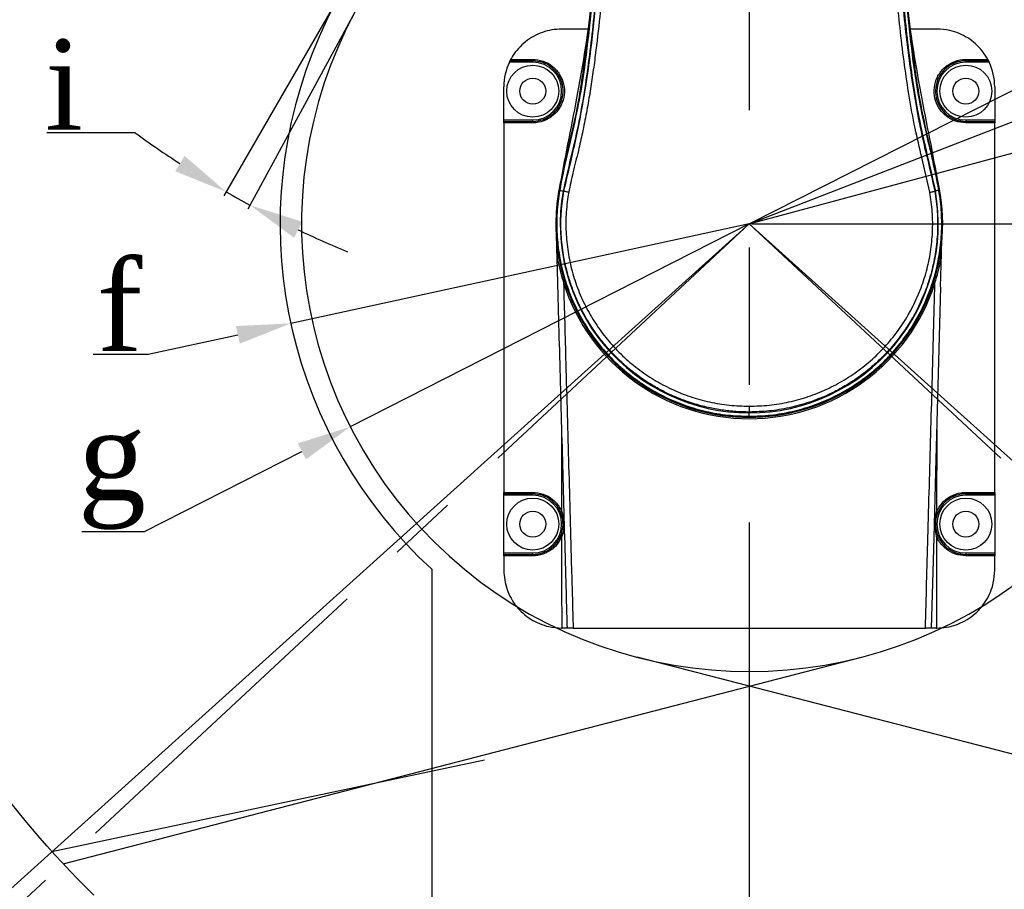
# Model space of a CAD drawing. Header units: millimetres. Extents: x 7590 to 10884, y -1862 to 419.
# Tile 79 of 83: x 9927 to 10199, y -373 to -132. Entities that reach past the tile are written whole.
import ezdxf

# ---------------------------------------------------------------- set-up
doc = ezdxf.new("R2010")
doc.units = ezdxf.units.MM
doc.header["$PDSIZE"] = -1
doc.linetypes.add('CENTER', pattern=[10.16, 6.35, -1.27, 1.27, -1.27])
doc.linetypes.add('CENTERX2', pattern=[20.32, 12.7, -2.54, 2.54, -2.54])
doc.layers.add('D中心线OR符号线', color=7, linetype='Continuous')
doc.styles.get("Standard").update_dxf_attribs({"font": 'times.ttf'})
doc.dimstyles.new('ISO-25', dxfattribs={"dimtxt": 18, "dimasz": 15, "dimexe": 1.25, "dimexo": 0.625, "dimtad": 1, "dimtoh": 1, "dimtxsty": 'Standard', "dimcen": 2.5, "dimadec": 0, "dimazin": 0, "dimtfac": 1, "dimtmove": 0, "dimatfit": 3, "dimfxl": 1, "dimarcsym": 0})

# ---------------------------------------------------------------- blocks, each defined once
blk = doc.blocks.new('*D66')
at = {"color": 0, "lineweight": -2}
for p, q in [((10702.67, -33.9), (10649.25, -48.28)), ((10716.84, -33.9), (10702.67, -33.9)), ((10128.77, -188.38), (10634.76, -52.18))]:
    blk.add_line(p, q, dxfattribs=at)
at = {"color": 0}
blk.add_solid([(10648.6, -45.87), (10649.9, -50.7), (10634.76, -52.18)], dxfattribs=at)
at = {"layer": 'Defpoints', "color": 0}
for p in [(10634.76, -52.18), (10128.77, -188.38)]:
    blk.add_point(p, dxfattribs=at)
at = {"color": 0, "insert": (10710.07, -20.78), "char_height": 18, "attachment_point": 5}
blk.add_mtext('{\\f宋体|b0|i0|c134|p2;\\H1.388889x;c}', dxfattribs=at)
blk = doc.blocks.new('*D67')
at = {"color": 0, "lineweight": -2}
for p, q in [((10692.68, 30.41), (10385.15, -88.91)), ((10710.49, 30.41), (10692.68, 30.41)), ((10128.77, -188.38), (10371.17, -94.33))]:
    blk.add_line(p, q, dxfattribs=at)
at = {"color": 0}
blk.add_solid([(10384.25, -86.58), (10386.05, -91.24), (10371.17, -94.33)], dxfattribs=at)
at = {"layer": 'Defpoints', "color": 0}
for p in [(10371.17, -94.33), (10128.77, -188.38)]:
    blk.add_point(p, dxfattribs=at)
at = {"color": 0, "insert": (10701.9, 44.11), "char_height": 18, "attachment_point": 5}
blk.add_mtext('{\\H1.388889x;b}', dxfattribs=at)
blk = doc.blocks.new('*D68')
at = {"color": 0, "lineweight": -2}
for p, q in [((10674.04, 88.09), (10570.19, 35.43)), ((10689.67, 88.09), (10674.04, 88.09)), ((10128.77, -188.38), (10556.81, 28.65))]:
    blk.add_line(p, q, dxfattribs=at)
at = {"color": 0}
blk.add_solid([(10569.06, 37.66), (10571.32, 33.2), (10556.81, 28.65)], dxfattribs=at)
at = {"layer": 'Defpoints', "color": 0}
for p in [(10556.81, 28.65), (10128.77, -188.38)]:
    blk.add_point(p, dxfattribs=at)
at = {"color": 0, "insert": (10682.17, 101.38), "char_height": 18, "attachment_point": 5}
blk.add_mtext('{\\H1.388889x;a}', dxfattribs=at)
blk = doc.blocks.new('*D69')
at = {"color": 0, "lineweight": -2}
blk.add_arc((10128.77, -188.38), 433.03, 319.9848, 88.0152, dxfattribs=at)
at = {"color": 0}
for points in [[(10143.81, 246.89), (10143.73, 241.89), (10128.77, 244.65)], [(10458.53, -465.17), (10462.3, -468.45), (10450.57, -478.13)]]:
    blk.add_solid(points, dxfattribs=at)
at = {"layer": 'Defpoints', "color": 0}
for p in [(10128.77, 338.48), (10180.66, 241.53), (10128.77, -188.38), (10485.48, -509.56), (10128.77, -563.25)]:
    blk.add_point(p, dxfattribs=at)
at = {"color": 0, "insert": (10536.87, -6.68), "char_height": 18, "attachment_point": 5, "rotation": 294}
blk.add_mtext('{\\H1.388889x;d}', dxfattribs=at)
blk = doc.blocks.new('*D70')
at = {"color": 0, "lineweight": -2}
blk.add_arc((10128.77, 71.62), 145.16, 95.9232, 234.0768, dxfattribs=at)
at = {"color": 0}
for points in [[(10113.92, 213.51), (10113.66, 218.5), (10128.77, 216.78)], [(10042.25, -48.03), (10044.97, -43.83), (10056.19, -54.09)]]:
    blk.add_solid(points, dxfattribs=at)
at = {"layer": 'Defpoints', "color": 0}
for p in [(10128.77, 338.48), (9987.14, 103.45), (10128.77, 71.62), (10016.19, -123.38), (10128.77, -563.25)]:
    blk.add_point(p, dxfattribs=at)
at = {"color": 0, "insert": (9975.63, 112.65), "char_height": 18, "attachment_point": 5, "rotation": 75}
blk.add_mtext('{\\H1.388889x;e}', dxfattribs=at)
blk = doc.blocks.new('*D71')
at = {"color": 0, "lineweight": -2}
blk.add_arc((10128.77, -188.38), 433.03, 91.9848, 220.0152, dxfattribs=at)
at = {"color": 0}
for points in [[(10113.82, 241.89), (10113.73, 246.89), (10128.77, 244.65)], [(9795.24, -468.45), (9799.01, -465.17), (9806.97, -478.13)]]:
    blk.add_solid(points, dxfattribs=at)
at = {"layer": 'Defpoints', "color": 0}
for p in [(10128.77, 338.48), (10124.37, 244.63), (10128.77, -188.38), (9772.06, -509.56), (10128.77, -563.25)]:
    blk.add_point(p, dxfattribs=at)
at = {"color": 0, "insert": (9720.67, -6.68), "char_height": 18, "attachment_point": 5, "rotation": 66}
blk.add_mtext('{\\H1.388889x;d}', dxfattribs=at)
blk = doc.blocks.new('*D72')
at = {"color": 0, "lineweight": -2}
blk.add_arc((10128.77, 71.62), 145.16, 305.9232, 84.0768, dxfattribs=at)
at = {"color": 0}
for points in [[(10143.88, 218.5), (10143.62, 213.51), (10128.77, 216.78)], [(10212.58, -43.83), (10215.3, -48.03), (10201.35, -54.09)]]:
    blk.add_solid(points, dxfattribs=at)
at = {"layer": 'Defpoints', "color": 0}
for p in [(10128.77, 338.48), (10136.49, 216.58), (10128.77, 71.62), (10241.36, -123.38), (10128.77, -563.25)]:
    blk.add_point(p, dxfattribs=at)
at = {"color": 0, "insert": (10281.91, 112.65), "char_height": 18, "attachment_point": 5, "rotation": 285}
blk.add_mtext('{\\H1.388889x;e}', dxfattribs=at)
blk = doc.blocks.new('*D73')
at = {"color": 0, "lineweight": -2}
for p, q in [((9771.6, -509.98), (9710.76, -564.76)), ((9777.33, -516.11), (9717.39, -572)), ((9692.22, -541.1), (9657.98, -541.1))]:
    blk.add_line(p, q, dxfattribs=at)
for start, end in [(218.9373, 220.4686), (222, 223), (224.5314, 226.0627)]:
    blk.add_arc((10128.77, -188.38), 561.24, start, end, dxfattribs=at)
at = {"color": 0}
for points in [[(9699.92, -554.29), (9703.68, -550.99), (9711.69, -563.92)], [(9730.49, -580.25), (9726.88, -583.71), (9718.31, -571.14)]]:
    blk.add_solid(points, dxfattribs=at)
at = {"layer": 'Defpoints', "color": 0}
for p in [(10128.77, -188.38), (10128.77, -188.38), (9772.06, -509.56), (9777.79, -515.68), (9711.74, -563.98)]:
    blk.add_point(p, dxfattribs=at)
at = {"color": 0, "insert": (9667.6, -527.66), "char_height": 18, "attachment_point": 5}
blk.add_mtext('{\\H1.388889x;h}', dxfattribs=at)
blk = doc.blocks.new('*D74')
at = {"color": 0, "lineweight": -2}
for p, q in [((10485.95, -509.98), (10537.03, -555.98)), ((10480.22, -516.11), (10530.56, -563.05))]:
    blk.add_line(p, q, dxfattribs=at)
for start, end in [(319.568, 321.136), (317, 318), (313.864, 315.432)]:
    blk.add_arc((10128.77, -188.38), 548.12, start, end, dxfattribs=at)
at = {"color": 0}
for points in [[(10544.11, -542.21), (10547.87, -545.51), (10536.1, -555.14)], [(10521.07, -574.76), (10517.46, -571.3), (10529.64, -562.2)]]:
    blk.add_solid(points, dxfattribs=at)
at = {"layer": 'Defpoints', "color": 0}
for p in [(10128.77, -188.38), (10128.77, -188.38), (10485.48, -509.56), (10479.76, -515.68), (10531.81, -559.86)]:
    blk.add_point(p, dxfattribs=at)
at = {"color": 0, "insert": (10562.99, -500.37), "char_height": 18, "attachment_point": 5}
blk.add_mtext('{\\H1.388889x;h}', dxfattribs=at)
blk = doc.blocks.new('*D75')
at = {"color": 0, "lineweight": -2}
for p, q in [((10015.88, -123.92), (9983.17, -180.56)), ((10019.45, -129.73), (9989.82, -184.29)), ((9958.64, -163.16), (9934.11, -163.16))]:
    blk.add_line(p, q, dxfattribs=at)
for start, end in [(234.0711, 237.0355), (240, 241.5), (244.4645, 247.4289)]:
    blk.add_arc((10128.77, 71.62), 289.95, start, end, dxfattribs=at)
at = {"color": 0}
for points in [[(9969.7, -173.78), (9972.31, -169.52), (9983.8, -179.48)], [(10004.92, -187.78), (10002.65, -192.23), (9990.42, -183.19)]]:
    blk.add_solid(points, dxfattribs=at)
at = {"layer": 'Defpoints', "color": 0}
for p in [(10128.77, 71.62), (10128.77, 71.62), (10016.19, -123.38), (10019.74, -129.18), (9987.66, -181.67)]:
    blk.add_point(p, dxfattribs=at)
at = {"color": 0, "insert": (9938.87, -149.72), "char_height": 18, "attachment_point": 5}
blk.add_mtext('{\\H1.388889x;i}', dxfattribs=at)
blk = doc.blocks.new('*D76')
at = {"color": 0, "lineweight": -2}
for p, q in [((10241.67, -123.92), (10313.08, -247.61)), ((10238.1, -129.73), (10304.66, -252.32))]:
    blk.add_line(p, q, dxfattribs=at)
for start, end in [(302.3396, 304.6793), (298.5, 300), (293.8207, 296.1604)]:
    blk.add_arc((10128.77, 71.62), 367.36, start, end, dxfattribs=at)
at = {"color": 0}
for points in [[(10323.99, -236.62), (10326.58, -240.9), (10312.45, -246.53)], [(10291.88, -260.33), (10289.59, -255.89), (10304.06, -251.22)]]:
    blk.add_solid(points, dxfattribs=at)
at = {"layer": 'Defpoints', "color": 0}
for p in [(10128.77, 71.62), (10128.77, 71.62), (10241.36, -123.38), (10237.8, -129.18), (10309.67, -248.12)]:
    blk.add_point(p, dxfattribs=at)
at = {"color": 0, "insert": (10271.71, -252.15), "char_height": 18, "attachment_point": 5}
blk.add_mtext('{\\H1.388889x;i}', dxfattribs=at)
blk = doc.blocks.new('*D77')
at = {"color": 0, "lineweight": -2}
for p, q in [((10128.77, -188.38), (10001.73, -215.95)), ((9962.22, -224.52), (9987.07, -219.13)), ((9946.98, -224.52), (9962.22, -224.52))]:
    blk.add_line(p, q, dxfattribs=at)
at = {"color": 0}
blk.add_solid([(9987.6, -221.57), (9986.54, -216.69), (10001.73, -215.95)], dxfattribs=at)
at = {"layer": 'Defpoints', "color": 0}
for p in [(10128.77, -188.38), (10001.73, -215.95)]:
    blk.add_point(p, dxfattribs=at)
at = {"color": 0, "insert": (9954.29, -211.1), "char_height": 18, "attachment_point": 5}
blk.add_mtext('{\\H1.388889x;f}', dxfattribs=at)
blk = doc.blocks.new('*D78')
at = {"color": 0, "lineweight": -2}
for p, q in [((10128.77, -188.38), (10018.19, -244.62)), ((9961.15, -273.63), (10004.82, -251.42)), ((9943.83, -273.63), (9961.15, -273.63))]:
    blk.add_line(p, q, dxfattribs=at)
at = {"color": 0}
blk.add_solid([(10005.95, -253.65), (10003.69, -249.19), (10018.19, -244.62)], dxfattribs=at)
at = {"layer": 'Defpoints', "color": 0}
for p in [(10128.77, -188.38), (10018.19, -244.62)]:
    blk.add_point(p, dxfattribs=at)
at = {"color": 0, "insert": (9952.18, -256.52), "char_height": 18, "attachment_point": 5}
blk.add_mtext('{\\H1.388889x;g}', dxfattribs=at)
blk = doc.blocks.new('*D80')
at = {"color": 0, "lineweight": -2}
for p, q in [((10129.4, -188.38), (10438.85, -188.38)), ((10437.6, -369.38), (10437.6, -203.38)), ((10041.4, -384.38), (10438.85, -384.38))]:
    blk.add_line(p, q, dxfattribs=at)
at = {"color": 0}
for points in [[(10440.1, -203.38), (10435.1, -203.38), (10437.6, -188.38)], [(10435.1, -369.38), (10440.1, -369.38), (10437.6, -384.38)]]:
    blk.add_solid(points, dxfattribs=at)
at = {"layer": 'Defpoints', "color": 0}
for p in [(10128.77, -188.38), (10437.6, -188.38), (10040.77, -384.38)]:
    blk.add_point(p, dxfattribs=at)
at = {"color": 0, "insert": (10424.48, -286.38), "char_height": 18, "attachment_point": 5, "rotation": 90}
blk.add_mtext('{\\H1.388889x;n}', dxfattribs=at)
blk = doc.blocks.new('*D81')
at = {"color": 0, "lineweight": -2}
for p, q in [((10129.4, -188.38), (10692.06, -188.38)), ((10690.81, -567.35), (10690.81, -203.38)), ((10357.27, -582.35), (10692.06, -582.35))]:
    blk.add_line(p, q, dxfattribs=at)
at = {"color": 0}
for points in [[(10693.31, -203.38), (10688.31, -203.38), (10690.81, -188.38)], [(10688.31, -567.35), (10693.31, -567.35), (10690.81, -582.35)]]:
    blk.add_solid(points, dxfattribs=at)
at = {"layer": 'Defpoints', "color": 0}
for p in [(10128.77, -188.38), (10690.81, -188.38), (10356.64, -582.35)]:
    blk.add_point(p, dxfattribs=at)
at = {"color": 0, "insert": (10678.08, -385.37), "char_height": 18, "attachment_point": 5, "rotation": 90}
blk.add_mtext('j', dxfattribs=at)
blk = doc.blocks.new('*D82')
at = {"color": 0, "lineweight": -2}
for p, q in [((10129.4, -188.38), (10738.67, -188.38)), ((10737.42, -570.61), (10737.42, -203.38)), ((10362.6, -585.61), (10738.67, -585.61))]:
    blk.add_line(p, q, dxfattribs=at)
at = {"color": 0}
for points in [[(10739.92, -203.38), (10734.92, -203.38), (10737.42, -188.38)], [(10734.92, -570.61), (10739.92, -570.61), (10737.42, -585.61)]]:
    blk.add_solid(points, dxfattribs=at)
at = {"layer": 'Defpoints', "color": 0}
for p in [(10128.77, -188.38), (10737.42, -188.38), (10361.97, -585.61)]:
    blk.add_point(p, dxfattribs=at)
at = {"color": 0, "insert": (10723.98, -387), "char_height": 18, "attachment_point": 5, "rotation": 90}
blk.add_mtext('{\\H1.388889x;k}', dxfattribs=at)

msp = doc.modelspace()

# ---------------------------------------------------------------- linework, layer by layer
at = {"linetype": 'CENTERX2', "ltscale": 15}
msp.add_line((10128.772, 338.475), (10128.772, -563.253), dxfattribs=at)
at = {"linetype": 'Continuous', "lineweight": 25}
for p, q in [((10083.969, -134.38), (10076.772, -134.38)), ((10180.772, -134.38), (10173.57, -134.38)), ((10068.782, -143.58), (10062.289, -143.58)), ((10068.772, -143.18), (10062.483, -143.18)), ((10062.692, -142.78), (10068.74, -142.78)), ((10195.255, -143.58), (10188.761, -143.58)), ((10195.06, -143.18), (10188.772, -143.18)), ((10188.803, -142.78), (10194.851, -142.78)), ((10060.772, -159.58), (10060.772, -150.38)), ((10196.772, -150.38), (10196.772, -159.58)), ((10060.772, -159.58), (10068.782, -159.58)), ((10060.772, -159.98), (10060.772, -159.58)), ((10060.772, -159.98), (10068.772, -159.98)), ((10060.772, -160.38), (10060.772, -262.78)), ((10068.74, -160.38), (10060.772, -160.38)), ((10188.761, -159.58), (10196.772, -159.58)), ((10188.772, -159.98), (10196.772, -159.98)), ((10196.772, -160.38), (10188.803, -160.38)), ((10196.772, -159.58), (10196.772, -159.98)), ((10196.772, -262.78), (10196.772, -160.38)), ((10076.022, -179.078), (10076.185, -179.107)), ((10076.246, -179.089), (10076.191, -179.074)), ((10077.187, -179.284), (10077.375, -179.317)), ((10180.357, -179.284), (10180.169, -179.317)), ((10181.298, -179.089), (10181.352, -179.074)), ((10181.521, -179.078), (10181.358, -179.107)), ((10075.185, -187.18), (10075.222, -187.18)), ((10075.222, -187.18), (10075.269, -187.18)), ((10075.222, -189.58), (10075.185, -189.58)), ((10075.269, -189.58), (10075.222, -189.58)), ((10075.758, -198.655), (10075.637, -194.278)), ((10181.902, -194.408), (10181.785, -198.655)), ((10128.772, -241.697), (10128.772, -240.761)), ((10128.772, -241.697), (10128.772, -241.779)), ((10180.703, -245.416), (10180.686, -268.169)), ((10060.772, -262.78), (10068.74, -262.78)), ((10068.772, -263.18), (10060.772, -263.18)), ((10060.772, -263.58), (10060.772, -263.18)), ((10068.782, -263.58), (10060.772, -263.58)), ((10060.772, -279.58), (10060.772, -263.58)), ((10196.772, -263.58), (10188.761, -263.58)), ((10196.772, -263.18), (10188.772, -263.18)), ((10188.803, -262.78), (10196.772, -262.78)), ((10196.772, -263.18), (10196.772, -263.58)), ((10196.772, -263.58), (10196.772, -279.58)), ((10180.682, -274.978), (10180.664, -300.38)), ((10060.772, -279.58), (10068.782, -279.58)), ((10060.772, -279.98), (10060.772, -279.58)), ((10060.772, -279.98), (10068.772, -279.98)), ((10060.772, -280.38), (10060.772, -284.38)), ((10068.74, -280.38), (10060.772, -280.38)), ((10188.761, -279.58), (10196.772, -279.58)), ((10188.772, -279.98), (10196.772, -279.98)), ((10196.772, -280.38), (10188.803, -280.38)), ((10196.772, -279.58), (10196.772, -279.98)), ((10196.772, -284.38), (10196.772, -280.38)), ((10076.772, -300.38), (10076.88, -300.38)), ((10079.972, -300.38), (10177.571, -300.38)), ((10180.664, -300.38), (10180.772, -300.38))]:
    msp.add_line(p, q, dxfattribs=at)
for p, q in [((10128.772, -188.38), (9772.062, -509.562)), ((10128.772, -188.38), (10485.481, -509.562)), ((10128.772, -188.38), (10128.772, -188.38)), ((10040.772, -284.067), (10040.772, -384.38)), ((9938.62, -365.699), (10159.835, -308.489)), ((10318.924, -365.699), (10097.709, -308.489)), ((9935.554, -362.354), (10055.438, -336.871))]:
    msp.add_line(p, q)
at = {"linetype": 'CENTER', "ltscale": 15}
for q in [(9777.785, -515.68), (10479.758, -515.68)]:
    msp.add_line((10128.772, -188.38), q, dxfattribs=at)
at = {"linetype": 'Continuous', "lineweight": 25, "flags": 128}
for points in [[(10181.8, -205.85), (10182.058, -196.544), (10182.172, -192.406)], [(10181.797, -205.892), (10180.38, -257.072), (10179.872, -275.371), (10179.172, -300.38)], [(10076.857, -268.169), (10076.841, -245.524), (10076.841, -245.434)], [(10076.88, -300.38), (10076.871, -288.397), (10076.862, -274.978)]]:
    msp.add_lwpolyline(points, dxfattribs=at)
at = {"linetype": 'CENTER', "ltscale": 15}
msp.add_circle((10128.772, -188.38), 260, dxfattribs=at)
at = {"linetype": 'Continuous', "lineweight": 25}
for centre, radius in [((10068.772, -151.58), 7.2), ((10188.772, -151.58), 7.2), ((10068.772, -151.58), 3.6), ((10188.772, -151.58), 3.6), ((10068.772, -271.58), 7.2), ((10188.772, -271.58), 7.2), ((10068.772, -271.58), 3.6), ((10188.772, -271.58), 3.6)]:
    msp.add_circle(centre, radius, dxfattribs=at)
for radius, start, end in [(130, 312.60367, 227.39633), (124.061, 151.5, 28.49982)]:
    msp.add_arc((10128.772, -188.38), radius, start, end)
for centre, radius, start, end in [((10076.772, -150.38), 16, 154.84934, 180), ((10070.043, -142.879), 1.307, 175.63737, 193.30159), ((10064.954, -143.48), 3.829, 358.50461, 4.49436), ((10068.782, -151.58), 8, 270, 90), ((10188.761, -151.58), 8, 90, 270), ((10192.589, -143.48), 3.829, 175.50564, 181.49539), ((10187.5, -142.879), 1.307, 346.69841, 4.36263), ((10180.772, -150.38), 16, 0, 25.15066), ((10070.043, -160.28), 1.307, 166.69841, 184.36263), ((10064.954, -159.68), 3.829, 355.50564, 1.49539), ((10192.589, -159.68), 3.829, 178.50461, 184.49436), ((10187.5, -160.28), 1.307, 355.63737, 13.30159), ((10128.772, -188.38), 53.6, 181.28285, 14.57314), ((10128.772, -188.38), 53.6, 169.81379, 178.71715), ((10128.772, -188.38), 53.563, 181.28373, 10), ((10128.772, -188.38), 53.563, 170, 178.71627), ((10076.311, -178.749), 0.379, 250.6036, 259.17836), ((10128.772, -188.38), 52.381, 170, 270), ((10128.772, -188.38), 52.381, 270, 10), ((10181.232, -178.749), 0.379, 280.82164, 289.3964), ((10128.772, -188.38), 53.6, 178.71715, 181.28285), ((10128.772, -188.38), 53.516, 178.71514, 181.28486), ((10128.772, -188.38), 54, 197.64826, 342.35174), ((10070.043, -262.879), 1.307, 175.63737, 193.30159), ((10064.954, -263.48), 3.829, 358.50461, 4.49436), ((10068.782, -271.58), 8, 270, 90), ((10188.761, -271.58), 8, 90, 270), ((10192.589, -263.48), 3.829, 175.50564, 181.49539), ((10187.5, -262.879), 1.307, 346.69841, 4.36263), ((10078.131, -271.431), 3.502, 111.33009, 117.47216), ((10179.413, -271.431), 3.502, 62.52784, 68.66991), ((10078.136, -271.704), 3.514, 242.62508, 248.74603), ((10179.408, -271.704), 3.514, 291.25397, 297.37492), ((10070.043, -280.28), 1.307, 166.69841, 184.36263), ((10064.954, -279.68), 3.829, 355.50564, 1.49539), ((10192.589, -279.68), 3.829, 178.50461, 184.49436), ((10187.5, -280.28), 1.307, 355.63737, 13.30159)]:
    msp.add_arc(centre, radius, start, end, dxfattribs=at)
for points, knots in [([(10088.183, 46.139), (10088.183, 46.121), (10088.273, 40.263), (10088.703, 22.728), (10088.982, -6.449), (10088.885, -41.446), (10088.23, -70.484), (10087.283, -93.577), (10086.279, -110.729), (10085.026, -126.458), (10083.875, -136.65), (10083.094, -141.101), (10083.061, -141.289)], [0, 0, 0, 0, 0.0002913, 0.0936634, 0.2803971, 0.4667289, 0.6531246, 0.7446699, 0.8362189, 0.9277514, 0.9969581, 1, 1, 1, 1]), ([(10174.591, -141.996), (10174.533, -141.671), (10173.727, -137.114), (10172.543, -126.774), (10171.282, -110.99), (10170.265, -93.708), (10169.315, -70.532), (10168.659, -41.451), (10168.562, -6.454), (10168.84, 22.728), (10169.27, 40.262), (10169.36, 46.121), (10169.36, 46.139)], [0, 0, 0, 0, 0.0052661, 0.0736896, 0.1655692, 0.2574658, 0.3493588, 0.5349752, 0.7206691, 0.9066904, 0.9997087, 1, 1, 1, 1]), ([(10076.191, -179.074), (10076.828, -175.881), (10078.103, -169.495), (10080.431, -160.01), (10082.586, -148.899), (10084.188, -136.135), (10085.599, -121.797), (10086.981, -102.537), (10088.192, -78.355), (10088.915, -49.251), (10089.207, -15.256), (10088.937, 9.034), (10088.775, 23.619)], [0, 0, 0, 0, 0.0479597, 0.0959437, 0.1438828, 0.2146198, 0.2853883, 0.3561525, 0.4991115, 0.6420994, 0.7850817, 1, 1, 1, 1]), ([(10088.843, 23.62), (10089.004, 9.034), (10089.274, -15.256), (10088.981, -49.252), (10088.256, -78.358), (10087.044, -102.541), (10085.661, -121.803), (10084.246, -136.142), (10082.648, -148.908), (10080.475, -160.018), (10078.183, -169.512), (10076.809, -175.882), (10076.246, -179.089), (10076.246, -179.089)], [0, 0, 0, 0, 0.2149058, 0.3578828, 0.5008654, 0.6438191, 0.7145853, 0.7853557, 0.8560946, 0.9040415, 0.9520335, 0.9999998, 1, 1, 1, 1]), ([(10089.793, 23.62), (10089.925, 12.834), (10090.193, -8.892), (10090.041, -41.687), (10089.427, -70.207), (10088.432, -94.318), (10087.253, -113.912), (10085.854, -130.066), (10084.368, -142.75), (10083.036, -151.963), (10081.414, -161.137), (10079.25, -170.2), (10077.874, -176.256), (10077.187, -179.284)], [0, 0, 0, 0, 0.1587727, 0.3197936, 0.4826837, 0.5786177, 0.6749522, 0.7715893, 0.8172254, 0.8628957, 0.9085892, 0.9542966, 1, 1, 1, 1]), ([(10077.375, -179.317), (10078.521, -174.551), (10080.796, -165.095), (10083.529, -150.791), (10085.384, -136.417), (10086.797, -121.981), (10087.867, -107.492), (10088.688, -92.967), (10089.583, -71.943), (10090.23, -44.417), (10090.425, -10.399), (10090.149, 12.279), (10090.01, 23.62)], [0, 0, 0, 0, 0.0721591, 0.1431836, 0.2142169, 0.2853631, 0.3566243, 0.4279885, 0.4994461, 0.6662679, 0.8331084, 1, 1, 1, 1]), ([(10091.444, 23.62), (10091.491, 20.372), (10091.584, 13.949), (10091.68, 4.426), (10091.743, -4.877), (10091.769, -13.957), (10091.759, -22.817), (10091.711, -31.731), (10091.617, -41.165), (10091.465, -51.087), (10091.249, -61.184), (10090.972, -71.114), (10090.613, -81.382), (10090.155, -91.897), (10089.59, -102.414), (10088.943, -112.337), (10088.203, -121.798), (10087.302, -131.483), (10086.351, -139.885), (10085.395, -146.966), (10084.581, -152.305), (10083.652, -157.667), (10082.6, -162.946), (10081.35, -168.491), (10079.925, -173.938), (10079.108, -177.798), (10078.728, -179.595)], [0, 0, 0, 0, 0.0477356, 0.0943845, 0.1399472, 0.1844244, 0.2278168, 0.2701251, 0.3154045, 0.366454, 0.4159236, 0.4638152, 0.5124197, 0.5668839, 0.6184666, 0.6671739, 0.7130131, 0.7579047, 0.8100997, 0.8372623, 0.8629017, 0.8894627, 0.9172427, 0.9420071, 0.9730008, 1, 1, 1, 1]), ([(10178.816, -179.595), (10178.078, -176.388), (10176.716, -170.467), (10174.607, -161.624), (10173.066, -153.105), (10171.739, -144.208), (10170.647, -135.248), (10169.751, -126.377), (10168.913, -116.589), (10168.13, -105.494), (10167.406, -92.488), (10166.85, -79.49), (10166.372, -64.822), (10166.017, -48.806), (10165.807, -31.042), (10165.76, -13.236), (10165.845, 4.911), (10166.013, 17.29), (10166.099, 23.62)], [0, 0, 0, 0, 0.0483729, 0.0893288, 0.1336106, 0.1755584, 0.2215142, 0.2662508, 0.3065707, 0.3658765, 0.4296727, 0.497972, 0.5570509, 0.6453193, 0.7333586, 0.8180884, 0.9069672, 1, 1, 1, 1]), ([(10167.533, 23.62), (10167.395, 12.279), (10167.118, -10.399), (10167.313, -44.417), (10167.996, -73.43), (10169.059, -97.421), (10170.264, -116.381), (10171.672, -131.947), (10173.15, -144.125), (10174.464, -152.947), (10176.053, -161.736), (10178.166, -170.479), (10179.497, -176.353), (10180.169, -179.317)], [0, 0, 0, 0, 0.1668904, 0.3337295, 0.5005501, 0.5939017, 0.6870891, 0.7800866, 0.8238619, 0.8676, 0.9113419, 0.9552515, 1, 1, 1, 1]), ([(10167.751, 23.62), (10167.618, 12.834), (10167.351, -8.892), (10167.502, -41.687), (10168.116, -70.207), (10169.111, -94.318), (10170.29, -113.912), (10171.689, -130.066), (10173.176, -142.75), (10174.507, -151.963), (10176.129, -161.137), (10178.293, -170.2), (10179.669, -176.256), (10180.357, -179.284)], [0, 0, 0, 0, 0.1587727, 0.3197936, 0.4826837, 0.5786177, 0.6749522, 0.7715893, 0.8172254, 0.8628957, 0.9085892, 0.9542966, 1, 1, 1, 1]), ([(10181.298, -179.089), (10181.298, -179.089), (10180.734, -175.882), (10179.361, -169.512), (10177.068, -160.018), (10174.896, -148.908), (10173.297, -136.142), (10171.882, -121.803), (10170.5, -102.541), (10169.287, -78.358), (10168.563, -49.252), (10168.27, -15.256), (10168.539, 9.034), (10168.701, 23.62)], [0, 0, 0, 0, 0.0000002, 0.0479665, 0.0959585, 0.1439054, 0.2146443, 0.2854147, 0.3561809, 0.4991346, 0.6421172, 0.7850942, 1, 1, 1, 1]), ([(10168.768, 23.619), (10168.644, 14.014), (10168.394, -5.199), (10168.425, -34.021), (10168.9, -62.837), (10169.78, -87.307), (10170.877, -106.957), (10171.945, -121.797), (10173.355, -136.135), (10174.957, -148.899), (10177.112, -160.01), (10179.441, -169.495), (10180.715, -175.881), (10181.352, -179.074)], [0, 0, 0, 0, 0.1415438, 0.2831039, 0.4246479, 0.5661697, 0.6438492, 0.714613, 0.7853812, 0.8561179, 0.9040568, 0.9520405, 1, 1, 1, 1]), ([(10076.772, -134.38), (10075.87, -134.425), (10074.067, -134.515), (10071.438, -135.218), (10068.964, -136.329), (10066.707, -137.841), (10064.747, -139.718), (10063.455, -141.426), (10062.852, -142.496), (10062.692, -142.78)], [0, 0, 0, 0, 0.157219, 0.3144385, 0.4716595, 0.6288793, 0.7860392, 0.9431965, 1, 1, 1, 1]), ([(10194.851, -142.78), (10194.359, -141.969), (10193.4, -140.39), (10191.485, -138.406), (10189.335, -136.769), (10186.928, -135.539), (10184.067, -134.589), (10181.969, -134.456), (10180.772, -134.38)], [0, 0, 0, 0, 0.1649077, 0.321282, 0.4776585, 0.6345801, 0.7915023, 1, 1, 1, 1]), ([(10083.061, -141.289), (10082.37, -145.373), (10080.957, -153.734), (10078.393, -166.29), (10076.813, -174.816), (10076.022, -179.078)], [0, 0, 0, 0, 0.32327544, 0.66171767, 1, 1, 1, 1]), ([(10083.334, -141.336), (10082.962, -144.074), (10082.264, -149.213), (10080.971, -156.859), (10079.49, -164.278), (10077.709, -171.51), (10076.608, -176.459), (10076.146, -178.911), (10076.111, -179.095)], [0, 0, 0, 0, 0.2154752, 0.4045079, 0.6047095, 0.8053638, 0.9853873, 1, 1, 1, 1]), ([(10062.289, -143.58), (10062.312, -143.53), (10062.359, -143.432), (10062.421, -143.303), (10062.466, -143.214), (10062.482, -143.182), (10062.483, -143.18), (10062.483, -143.18)], [0, 0, 0, 0, 0.2459563, 0.4922081, 0.7275648, 0.9383718, 1, 1, 1, 1]), ([(10062.483, -143.18), (10062.485, -143.176), (10062.489, -143.168), (10062.52, -143.107), (10062.567, -143.016), (10062.626, -142.902), (10062.671, -142.819), (10062.692, -142.78)], [0, 0, 0, 0, 0.18921838, 0.3779608, 0.57903871, 0.80278961, 1, 1, 1, 1]), ([(10068.74, -142.78), (10069.732, -142.877), (10071.716, -143.072), (10074.356, -144.595), (10076.359, -146.837), (10077.499, -149.631), (10077.651, -152.634), (10076.801, -155.518), (10075.047, -157.96), (10072.586, -159.677), (10070.346, -160.327), (10069.051, -160.369), (10068.74, -160.38)], [0, 0, 0, 0, 0.1077636, 0.2155225, 0.3230834, 0.4303548, 0.5374117, 0.6443832, 0.7514119, 0.8586267, 0.9661126, 1, 1, 1, 1]), ([(10068.772, -159.98), (10069.068, -159.97), (10070.303, -159.93), (10072.44, -159.309), (10074.789, -157.67), (10076.462, -155.338), (10077.273, -152.586), (10077.128, -149.719), (10076.04, -147.053), (10074.129, -144.913), (10071.61, -143.459), (10069.718, -143.273), (10068.772, -143.18)], [0, 0, 0, 0, 0.0338841, 0.1413594, 0.2485686, 0.3556006, 0.4625834, 0.5696541, 0.6769348, 0.7844962, 0.8922473, 1, 1, 1, 1]), ([(10180.964, -176.866), (10180.797, -176.03), (10180.123, -172.654), (10178.669, -166.977), (10177.094, -159.593), (10175.759, -152.195), (10174.857, -146.297), (10174.426, -142.902), (10174.317, -142.044)], [0, 0, 0, 0, 0.0721025, 0.2911623, 0.4954604, 0.7105127, 0.9268969, 1, 1, 1, 1]), ([(10181.521, -179.078), (10180.736, -174.849), (10179.167, -166.387), (10176.642, -154.067), (10175.256, -145.91), (10174.591, -141.996)], [0, 0, 0, 0, 0.34209654, 0.6843555, 1, 1, 1, 1]), ([(10188.803, -160.38), (10187.811, -160.282), (10185.828, -160.087), (10183.188, -158.564), (10181.185, -156.322), (10180.045, -153.529), (10179.893, -150.525), (10180.742, -147.642), (10182.496, -145.2), (10184.958, -143.482), (10187.198, -142.832), (10188.493, -142.79), (10188.803, -142.78)], [0, 0, 0, 0, 0.1077636, 0.2155225, 0.3230834, 0.4303548, 0.5374117, 0.6443832, 0.7514119, 0.8586267, 0.9661126, 1, 1, 1, 1]), ([(10188.772, -143.18), (10188.476, -143.189), (10187.24, -143.23), (10185.103, -143.85), (10182.755, -145.49), (10181.081, -147.821), (10180.271, -150.573), (10180.416, -153.44), (10181.503, -156.107), (10183.414, -158.246), (10185.933, -159.7), (10187.825, -159.886), (10188.772, -159.98)], [0, 0, 0, 0, 0.03388414, 0.14135937, 0.24856859, 0.35560064, 0.46258344, 0.56965414, 0.67693482, 0.78449621, 0.89224728, 1, 1, 1, 1]), ([(10194.851, -142.78), (10194.879, -142.83), (10194.933, -142.931), (10195.001, -143.062), (10195.046, -143.151), (10195.06, -143.178), (10195.06, -143.179), (10195.06, -143.18)], [0, 0, 0, 0, 0.2547518, 0.5099206, 0.7503474, 0.9629963, 1, 1, 1, 1]), ([(10195.06, -143.18), (10195.062, -143.183), (10195.066, -143.191), (10195.096, -143.25), (10195.14, -143.339), (10195.195, -143.453), (10195.235, -143.538), (10195.255, -143.58)], [0, 0, 0, 0, 0.188546, 0.3767171, 0.5746934, 0.7934189, 1, 1, 1, 1]), ([(10060.772, -160.38), (10060.772, -160.335), (10060.772, -160.245), (10060.772, -160.126), (10060.772, -160.035), (10060.772, -159.987), (10060.772, -159.982), (10060.772, -159.98)], [0, 0, 0, 0, 0.2136412, 0.4272694, 0.6412753, 0.8560803, 1, 1, 1, 1]), ([(10196.772, -159.98), (10196.772, -159.984), (10196.772, -159.993), (10196.772, -160.062), (10196.772, -160.164), (10196.772, -160.277), (10196.772, -160.351), (10196.772, -160.38)], [0, 0, 0, 0, 0.215754, 0.4315213, 0.6469002, 0.8614713, 1, 1, 1, 1]), ([(10128.772, -241.779), (10126.773, -241.713), (10122.768, -241.579), (10116.84, -240.53), (10111.06, -238.88), (10105.51, -236.564), (10100.251, -233.65), (10095.347, -230.17), (10090.874, -226.149), (10086.874, -221.657), (10083.397, -216.749), (10080.507, -211.474), (10078.22, -205.912), (10076.564, -200.129), (10075.582, -194.195), (10075.272, -188.19), (10075.547, -183.139), (10076.022, -180.136), (10076.185, -179.107)], [0, 0, 0, 0, 0.0643571, 0.1289196, 0.1932769, 0.2576257, 0.3221796, 0.3865284, 0.4508987, 0.5154743, 0.5798446, 0.6442128, 0.7087863, 0.7731545, 0.8375225, 0.9020958, 0.9664636, 1, 1, 1, 1]), ([(10076.24, -179.122), (10076.079, -180.15), (10075.607, -183.149), (10075.336, -188.193), (10075.647, -194.188), (10076.629, -200.114), (10078.281, -205.889), (10080.564, -211.446), (10083.45, -216.716), (10086.922, -221.619), (10090.918, -226.106), (10095.387, -230.122), (10100.288, -233.595), (10105.543, -236.503), (10111.088, -238.809), (10116.861, -240.463), (10122.778, -241.467), (10126.777, -241.697), (10128.772, -241.697), (10128.772, -241.697)], [0, 0, 0, 0, 0.0335375, 0.0978916, 0.1624492, 0.2268024, 0.2911825, 0.3557675, 0.4201469, 0.4845335, 0.5491261, 0.6135126, 0.6778766, 0.7424464, 0.8068108, 0.8711383, 0.9356707, 0.9999995, 1, 1, 1, 1]), ([(10076.185, -179.107), (10076.185, -179.107), (10076.187, -179.096), (10076.189, -179.085), (10076.191, -179.074)], [0, 0, 0, 0, 0.0014183, 1, 1, 1, 1]), ([(10076.246, -179.089), (10076.246, -179.089), (10076.244, -179.1), (10076.242, -179.111), (10076.24, -179.122)], [0, 0, 0, 0, 0.0014177, 1, 1, 1, 1]), ([(10076.246, -179.089), (10076.482, -179.115), (10076.969, -179.169), (10077.113, -179.245), (10077.187, -179.284)], [0, 0, 0, 0, 0.483554, 1, 1, 1, 1]), ([(10128.772, -240.509), (10127.521, -240.483), (10125.006, -240.431), (10121.233, -240.006), (10118.016, -239.42), (10115.345, -238.77), (10113.201, -238.152), (10111.039, -237.425), (10108.863, -236.586), (10106.912, -235.731), (10105.167, -234.883), (10103.608, -234.061), (10102.003, -233.143), (10100.36, -232.123), (10098.685, -230.992), (10097.325, -229.993), (10096.253, -229.157), (10095.446, -228.503), (10094.576, -227.767), (10093.645, -226.942), (10092.508, -225.883), (10091.314, -224.696), (10090.349, -223.666), (10089.764, -223.015), (10089.46, -222.669), (10089.204, -222.374), (10088.995, -222.13), (10088.311, -221.321), (10087.208, -219.941), (10085.776, -217.962), (10084.526, -216.057), (10083.441, -214.243), (10082.16, -211.897), (10080.775, -208.977), (10079.41, -205.447), (10078.124, -201.255), (10077.081, -196.323), (10076.531, -190.619), (10076.565, -184.92), (10077.105, -181.18), (10077.375, -179.317)], [0, 0, 0, 0, 0.0411683, 0.082782, 0.1248455, 0.148788, 0.1732849, 0.1983369, 0.2239446, 0.2501087, 0.2685317, 0.2879023, 0.3082209, 0.3294877, 0.3517028, 0.3748666, 0.3851507, 0.3965658, 0.4091119, 0.422789, 0.4375973, 0.4603727, 0.4783381, 0.4841773, 0.4892467, 0.4935462, 0.4970758, 0.4998354, 0.5284975, 0.5553514, 0.5803967, 0.6036332, 0.6250607, 0.6685378, 0.7100766, 0.7496785, 0.8129168, 0.8757088, 0.938066, 1, 1, 1, 1]), ([(10078.728, -179.595), (10078.532, -179.559), (10078.24, -179.507), (10077.885, -179.44), (10077.662, -179.396), (10077.507, -179.362), (10077.387, -179.331), (10077.38, -179.323), (10077.375, -179.317)], [0, 0, 0, 0, 0.2531487, 0.3789472, 0.499998, 0.6210976, 0.7469882, 1, 1, 1, 1]), ([(10078.728, -179.595), (10078.462, -181.422), (10077.932, -185.076), (10077.91, -190.622), (10078.449, -196.129), (10079.603, -201.532), (10081.33, -206.773), (10083.625, -211.791), (10086.454, -216.542), (10089.792, -220.953), (10093.586, -224.977), (10097.792, -228.558), (10102.361, -231.668), (10107.251, -234.263), (10112.403, -236.326), (10117.755, -237.802), (10123.233, -238.737), (10126.926, -238.852), (10128.772, -238.909)], [0, 0, 0, 0, 0.06255287, 0.12506964, 0.18743714, 0.2498972, 0.312029, 0.37434252, 0.43687552, 0.49948301, 0.56194979, 0.62447931, 0.68688126, 0.74937819, 0.81212128, 0.87486762, 0.93744253, 1, 1, 1, 1]), ([(10181.358, -179.107), (10181.521, -180.136), (10181.997, -183.139), (10182.272, -188.19), (10181.962, -194.195), (10180.979, -200.129), (10179.323, -205.912), (10177.036, -211.474), (10174.146, -216.749), (10170.669, -221.657), (10166.67, -226.149), (10162.197, -230.17), (10157.292, -233.65), (10152.033, -236.564), (10146.482, -238.88), (10140.703, -240.531), (10134.775, -241.579), (10130.771, -241.713), (10128.772, -241.779)], [0, 0, 0, 0, 0.0335364, 0.0979042, 0.1624776, 0.2268455, 0.2912138, 0.3557873, 0.4201555, 0.4845258, 0.5491015, 0.6134718, 0.6778244, 0.742382, 0.8067346, 0.871088, 0.9356467, 1, 1, 1, 1]), ([(10128.772, -241.697), (10128.772, -241.697), (10130.766, -241.697), (10134.766, -241.467), (10140.683, -240.463), (10146.455, -238.809), (10152, -236.503), (10157.255, -233.595), (10162.156, -230.122), (10166.626, -226.106), (10170.621, -221.619), (10174.094, -216.716), (10176.979, -211.446), (10179.262, -205.889), (10180.915, -200.114), (10181.896, -194.188), (10182.207, -188.193), (10181.936, -183.149), (10181.465, -180.15), (10181.303, -179.122)], [0, 0, 0, 0, 0.00000052, 0.06432931, 0.12886166, 0.19318924, 0.25755361, 0.32212343, 0.38648743, 0.45087387, 0.51546647, 0.57985311, 0.64423248, 0.70881745, 0.77319756, 0.83755078, 0.90210843, 0.96646253, 1, 1, 1, 1]), ([(10180.169, -179.317), (10180.442, -181.213), (10180.98, -184.948), (10181.009, -190.577), (10180.483, -196.161), (10179.526, -200.791), (10178.435, -204.497), (10177.467, -207.211), (10176.376, -209.81), (10175.244, -212.15), (10174.057, -214.33), (10172.897, -216.248), (10171.743, -217.987), (10170.567, -219.622), (10169.084, -221.527), (10167.107, -223.81), (10164.722, -226.223), (10162.288, -228.378), (10159.877, -230.274), (10157.177, -232.16), (10154.091, -234.018), (10150.116, -236.028), (10145.402, -237.905), (10139.887, -239.413), (10134.304, -240.341), (10130.597, -240.453), (10128.772, -240.509)], [0, 0, 0, 0, 0.06302667, 0.12413079, 0.18481641, 0.24744325, 0.27950029, 0.31204657, 0.34234386, 0.37240957, 0.39772459, 0.42416095, 0.44634447, 0.4665661, 0.49059907, 0.52599673, 0.5661696, 0.60247527, 0.63320987, 0.6673512, 0.71110224, 0.75187725, 0.81415156, 0.87799555, 0.93994061, 1, 1, 1, 1]), ([(10128.772, -238.909), (10130.618, -238.852), (10134.311, -238.737), (10139.788, -237.802), (10145.14, -236.326), (10150.292, -234.263), (10155.182, -231.668), (10159.751, -228.559), (10163.958, -224.977), (10167.751, -220.953), (10171.089, -216.542), (10173.918, -211.792), (10176.213, -206.773), (10177.941, -201.532), (10179.094, -196.13), (10179.633, -190.622), (10179.612, -185.076), (10179.081, -181.422), (10178.816, -179.595)], [0, 0, 0, 0, 0.0625563, 0.1251324, 0.1878765, 0.2506218, 0.3131153, 0.3755207, 0.4380457, 0.500517, 0.56312, 0.6256574, 0.6879665, 0.7501028, 0.8125572, 0.8749303, 0.9374438, 1, 1, 1, 1]), ([(10178.816, -179.595), (10179.011, -179.559), (10179.304, -179.507), (10179.658, -179.44), (10179.881, -179.396), (10180.036, -179.362), (10180.157, -179.331), (10180.164, -179.323), (10180.169, -179.317)], [0, 0, 0, 0, 0.25314873, 0.37894719, 0.49999801, 0.62109762, 0.74698824, 1, 1, 1, 1]), ([(10181.298, -179.089), (10181.062, -179.115), (10180.574, -179.169), (10180.431, -179.245), (10180.357, -179.284)], [0, 0, 0, 0, 0.483554, 1, 1, 1, 1]), ([(10181.303, -179.122), (10181.301, -179.111), (10181.3, -179.1), (10181.298, -179.089), (10181.298, -179.089)], [0, 0, 0, 0, 0.99858228, 1, 1, 1, 1]), ([(10181.352, -179.074), (10181.354, -179.085), (10181.356, -179.096), (10181.358, -179.107), (10181.358, -179.107)], [0, 0, 0, 0, 0.9985817, 1, 1, 1, 1]), ([(10078.372, -300.38), (10078.219, -294.937), (10077.798, -279.997), (10077.122, -255.561), (10076.331, -227.07), (10075.745, -205.85), (10075.422, -194.127), (10075.36, -191.901)], [0, 0, 0, 0, 0.1505189, 0.4131592, 0.6758005, 0.9384413, 1, 1, 1, 1]), ([(10075.758, -198.655), (10075.973, -199.682), (10076.396, -201.713), (10077.01, -203.746), (10077.313, -204.751)], [0, 0, 0, 0, 0.5056369, 1, 1, 1, 1]), ([(10180.23, -204.751), (10180.54, -203.725), (10181.152, -201.692), (10181.576, -199.661), (10181.785, -198.655)], [0, 0, 0, 0, 0.5047711, 1, 1, 1, 1]), ([(10077.313, -204.751), (10077.519, -212.176), (10077.987, -229.098), (10078.721, -255.516), (10079.398, -279.968), (10079.819, -294.922), (10079.972, -300.38)], [0, 0, 0, 0, 0.2329265, 0.5308584, 0.8287904, 1, 1, 1, 1]), ([(10177.571, -300.38), (10177.805, -292.029), (10178.306, -274.181), (10179.064, -246.836), (10179.717, -223.31), (10180.105, -209.282), (10180.23, -204.751)], [0, 0, 0, 0, 0.261984, 0.5599158, 0.8578477, 1, 1, 1, 1]), ([(10128.772, -238.909), (10128.772, -239.134), (10128.772, -239.47), (10128.772, -239.889), (10128.772, -240.156), (10128.772, -240.344), (10128.772, -240.492), (10128.772, -240.502), (10128.772, -240.509)], [0, 0, 0, 0, 0.255448, 0.3808182, 0.5, 0.6191818, 0.744552, 1, 1, 1, 1]), ([(10060.772, -263.18), (10060.772, -263.175), (10060.772, -263.166), (10060.772, -263.097), (10060.772, -262.995), (10060.772, -262.882), (10060.772, -262.809), (10060.772, -262.78)], [0, 0, 0, 0, 0.215754, 0.4315213, 0.6469002, 0.8614713, 1, 1, 1, 1]), ([(10068.74, -262.78), (10069.733, -262.877), (10071.718, -263.072), (10074.348, -264.598), (10076.029, -266.436), (10076.656, -267.749), (10076.857, -268.169)], [0, 0, 0, 0, 0.2884129, 0.57681299, 0.86468345, 1, 1, 1, 1]), ([(10076.515, -268.324), (10076.324, -267.924), (10075.725, -266.67), (10074.122, -264.915), (10071.612, -263.459), (10069.719, -263.273), (10068.772, -263.18)], [0, 0, 0, 0, 0.135331, 0.4232141, 0.7116048, 1, 1, 1, 1]), ([(10180.686, -268.169), (10181.16, -267.294), (10182.106, -265.545), (10184.523, -263.716), (10186.869, -262.873), (10188.328, -262.803), (10188.803, -262.78)], [0, 0, 0, 0, 0.2869753, 0.573981, 0.8615149, 1, 1, 1, 1]), ([(10188.772, -263.18), (10188.319, -263.202), (10186.926, -263.269), (10184.688, -264.073), (10182.383, -265.819), (10181.48, -267.489), (10181.028, -268.324)], [0, 0, 0, 0, 0.1384769, 0.4259948, 0.7130003, 1, 1, 1, 1]), ([(10196.772, -262.78), (10196.772, -262.824), (10196.772, -262.914), (10196.772, -263.034), (10196.772, -263.124), (10196.772, -263.173), (10196.772, -263.178), (10196.772, -263.18)], [0, 0, 0, 0, 0.2136412, 0.4272694, 0.6412753, 0.8560803, 1, 1, 1, 1]), ([(10076.52, -274.824), (10076.647, -274.482), (10077.1, -273.27), (10077.285, -271.163), (10076.916, -269.326), (10076.573, -268.468), (10076.515, -268.324)], [0, 0, 0, 0, 0.1642553, 0.583336, 0.9304019, 1, 1, 1, 1]), ([(10076.857, -268.169), (10077.087, -269.102), (10077.551, -270.982), (10077.349, -273.33), (10076.968, -274.62), (10076.862, -274.978)], [0, 0, 0, 0, 0.4154274, 0.8375225, 1, 1, 1, 1]), ([(10180.682, -274.978), (10180.453, -274.045), (10179.992, -272.165), (10180.196, -269.817), (10180.58, -268.528), (10180.686, -268.169)], [0, 0, 0, 0, 0.4154239, 0.8375156, 1, 1, 1, 1]), ([(10181.028, -268.324), (10180.9, -268.666), (10180.446, -269.878), (10180.257, -271.984), (10180.624, -273.821), (10180.966, -274.68), (10181.024, -274.824)], [0, 0, 0, 0, 0.1642622, 0.5833394, 0.9303984, 1, 1, 1, 1]), ([(10076.862, -274.978), (10076.39, -275.854), (10075.445, -277.605), (10073.032, -279.437), (10070.683, -280.285), (10069.219, -280.356), (10068.74, -280.38)], [0, 0, 0, 0, 0.2866265, 0.5732834, 0.8604673, 1, 1, 1, 1]), ([(10068.772, -279.98), (10069.228, -279.957), (10070.625, -279.889), (10072.866, -279.08), (10075.169, -277.331), (10076.07, -275.66), (10076.52, -274.824)], [0, 0, 0, 0, 0.1395244, 0.4266924, 0.7133491, 1, 1, 1, 1]), ([(10188.803, -280.38), (10187.811, -280.282), (10185.826, -280.087), (10183.195, -278.562), (10181.512, -276.72), (10180.884, -275.402), (10180.682, -274.978)], [0, 0, 0, 0, 0.28806508, 0.57611736, 0.86364066, 1, 1, 1, 1]), ([(10181.024, -274.824), (10181.216, -275.228), (10181.815, -276.486), (10183.422, -278.244), (10185.931, -279.701), (10187.825, -279.887), (10188.772, -279.98)], [0, 0, 0, 0, 0.1363739, 0.4239098, 0.7119527, 1, 1, 1, 1]), ([(10060.772, -280.38), (10060.772, -280.335), (10060.772, -280.245), (10060.772, -280.126), (10060.772, -280.035), (10060.772, -279.987), (10060.772, -279.982), (10060.772, -279.98)], [0, 0, 0, 0, 0.2136412, 0.4272694, 0.6412753, 0.8560803, 1, 1, 1, 1]), ([(10196.772, -279.98), (10196.772, -279.984), (10196.772, -279.993), (10196.772, -280.062), (10196.772, -280.164), (10196.772, -280.277), (10196.772, -280.351), (10196.772, -280.38)], [0, 0, 0, 0, 0.215754, 0.4315213, 0.6469002, 0.8614713, 1, 1, 1, 1]), ([(10060.772, -284.38), (10060.816, -285.277), (10060.905, -287.071), (10061.601, -289.687), (10062.7, -292.149), (10064.197, -294.397), (10066.053, -296.356), (10068.21, -297.989), (10070.615, -299.221), (10073.477, -300.17), (10075.575, -300.304), (10076.772, -300.38)], [0, 0, 0, 0, 0.1069486, 0.213898, 0.3208365, 0.4277768, 0.5349278, 0.6420803, 0.7496064, 0.8571329, 1, 1, 1, 1]), ([(10180.772, -300.38), (10181.673, -300.335), (10183.477, -300.244), (10186.106, -299.541), (10188.58, -298.431), (10190.836, -296.918), (10192.799, -295.042), (10194.427, -292.869), (10195.649, -290.449), (10196.572, -287.611), (10196.7, -285.544), (10196.772, -284.38)], [0, 0, 0, 0, 0.1077554, 0.2155111, 0.3232679, 0.4310239, 0.5387388, 0.6464519, 0.7538817, 0.8613099, 1, 1, 1, 1]), ([(10078.372, -300.38), (10078.354, -300.38), (10078.319, -300.38), (10078.043, -300.38), (10077.637, -300.38), (10077.221, -300.38), (10076.961, -300.38), (10076.88, -300.38)], [0, 0, 0, 0, 0.2243508, 0.4487015, 0.6730523, 0.8974031, 1, 1, 1, 1]), ([(10079.972, -300.38), (10079.792, -300.38), (10079.432, -300.38), (10078.953, -300.38), (10078.591, -300.38), (10078.399, -300.38), (10078.379, -300.38), (10078.372, -300.38)], [0, 0, 0, 0, 0.2148045, 0.4296105, 0.6443763, 0.8590578, 1, 1, 1, 1]), ([(10179.172, -300.38), (10179.154, -300.38), (10179.119, -300.38), (10178.843, -300.38), (10178.437, -300.38), (10177.987, -300.38), (10177.689, -300.38), (10177.571, -300.38)], [0, 0, 0, 0, 0.2145833, 0.4291651, 0.643787, 0.8584931, 1, 1, 1, 1]), ([(10180.664, -300.38), (10180.485, -300.38), (10180.129, -300.38), (10179.669, -300.38), (10179.335, -300.38), (10179.188, -300.38), (10179.176, -300.38), (10179.172, -300.38)], [0, 0, 0, 0, 0.2243509, 0.4487018, 0.6730527, 0.8974035, 1, 1, 1, 1])]:
    msp.add_open_spline(points, degree=3, knots=knots, dxfattribs=at)
at = {"layer": 'D中心线OR符号线'}
for radius in [524, 480, 479.914]:
    msp.add_arc((10128.772, -188.38), radius, 318, 222, dxfattribs=at)

# ---------------------------------------------------------------- dimensions: what is measured, and where the dimension line sits
for base, line1, line2, text, override, picture, middle in [((10124.374, 244.627), ((10128.772, 338.475), (10128.772, -563.253)), ((10128.772, -188.38), (9772.062, -509.562)), '{\\H1.388889x;d}', {"dimtxsty": 'Standard'}, '*D71', (9720.671, -6.682)), ((9987.142, 103.45), ((10128.772, 338.475), (10128.772, -563.253)), ((10128.772, 71.62), (10016.188, -123.38)), '{\\H1.388889x;e}', {"dimtad": 3, "dimtxsty": 'Standard'}, '*D70', (9975.635, 112.653)), ((10180.656, 241.53), ((10128.772, 338.475), (10128.772, -563.253)), ((10128.772, -188.38), (10485.481, -509.562)), '{\\H1.388889x;d}', {"dimtxsty": 'Standard'}, '*D69', (10536.872, -6.682)), ((10136.486, 216.577), ((10128.772, 338.475), (10128.772, -563.253)), ((10128.772, 71.62), (10241.355, -123.38)), '{\\H1.388889x;e}', {"dimtxsty": 'Standard'}, '*D72', (10281.909, 112.653)), ((9987.664, -181.673), ((10128.772, 71.62), (10016.188, -123.38)), ((10128.772, 71.62), (10019.745, -129.183)), '{\\H1.388889x;i}', {"dimtxsty": 'Standard'}, '*D75', (9938.875, -149.722)), ((9711.738, -563.977), ((10128.772, -188.38), (9772.062, -509.562)), ((10128.772, -188.38), (9777.785, -515.68)), '{\\H1.388889x;h}', {"dimtxsty": 'Standard'}, '*D73', (9667.601, -527.661))]:
    dim = msp.add_angular_dim_2l(base=base, line1=line1, line2=line2, text=text, dimstyle='ISO-25', override=override)
    dim.commit()
    dim.dimension.update_dxf_attribs({"geometry": picture, "text_midpoint": middle})
for mpoint, text, picture, middle in [((10556.811, 28.645), '{\\H1.388889x;a}', '*D68', (10674.044, 88.085)), ((10371.166, -94.332), '{\\H1.388889x;b}', '*D67', (10692.684, 30.415)), ((10634.762, -52.183), '{\\f宋体|b0|i0|c134|p2;\\H1.388889x;c}', '*D66', (10702.671, -33.904)), ((10018.189, -244.618), '{\\H1.388889x;g}', '*D78', (9961.15, -273.626)), ((10001.729, -215.95), '{\\H1.388889x;f}', '*D77', (9962.219, -224.524))]:
    dim = msp.add_radius_dim(center=(10128.772, -188.38), mpoint=mpoint, text=text, dimstyle='ISO-25', override={"dimtxsty": 'Standard'})
    dim.commit()
    dim.dimension.update_dxf_attribs({"geometry": picture, "text_midpoint": middle, "dimtype": 164})
for base, line1, line2, text, picture, middle in [((10309.67, -248.116), ((10128.772, 71.62), (10241.355, -123.38)), ((10128.772, 71.62), (10237.799, -129.183)), '{\\H1.388889x;i}', '*D76', (10277.139, -264.449)), ((10531.81, -559.859), ((10128.772, -188.38), (10485.481, -509.562)), ((10128.772, -188.38), (10479.758, -515.68)), '{\\H1.388889x;h}', '*D74', (10573.908, -508.208))]:
    dim = msp.add_angular_dim_2l(base=base, line1=line1, line2=line2, text=text, dimstyle='ISO-25', override={"dimtxsty": 'Standard'})
    dim.commit()
    dim.dimension.update_dxf_attribs({"geometry": picture, "text_midpoint": middle, "dimtype": 162})
dim = msp.add_linear_dim(base=(10437.601, -188.38), p1=(10040.772, -384.38), p2=(10128.772, -188.38), angle=90, text='{\\H1.388889x;n}', dimstyle='ISO-25', override={"dimtxsty": 'Standard'})
dim.commit()
dim.dimension.update_dxf_attribs({"geometry": '*D80', "text_midpoint": (10424.476, -286.38)})
for base, p1, text, picture, middle in [((10690.81, -188.38), (10356.645, -582.354), 'j', '*D81', (10690.81, -385.367)), ((10737.424, -188.38), (10361.974, -585.613), '{\\H1.388889x;k}', '*D82', (10737.424, -386.996))]:
    dim = msp.add_linear_dim(base=base, p1=p1, p2=(10128.772, -188.38), angle=90, text=text, dimstyle='ISO-25', override={"dimtxsty": 'Standard'})
    dim.commit()
    dim.dimension.update_dxf_attribs({"geometry": picture, "text_midpoint": middle, "dimtype": 160})

doc.saveas('drawing.dxf')
